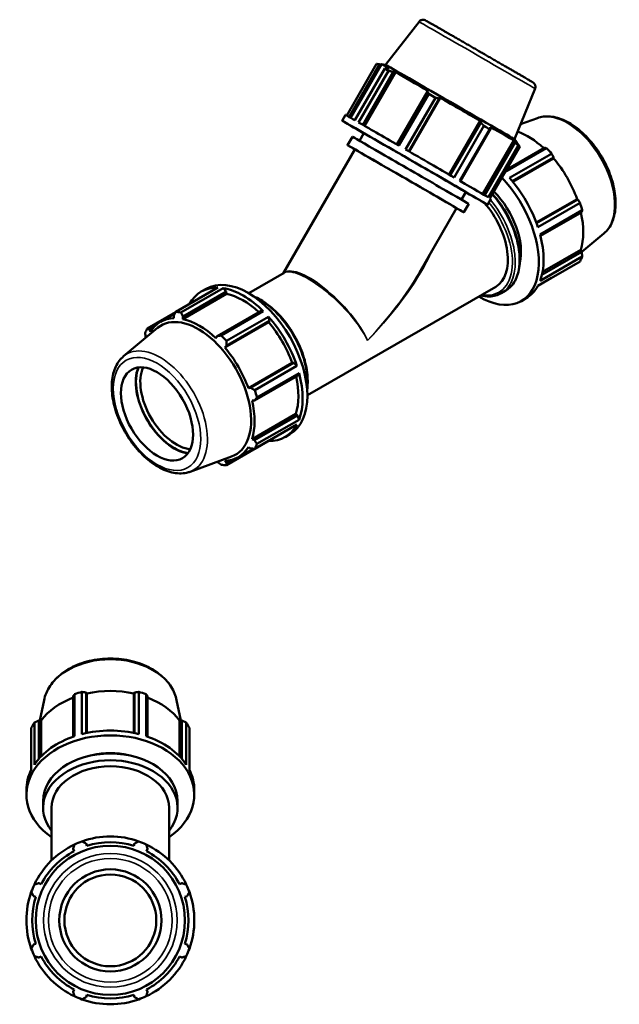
# Model space of a CAD drawing. Header units: millimetres. Extents: x -21 to 1696, y -211 to 1449.
# Tile 11 of 11: x 1050 to 1696, y 212 to 1273. Entities that reach past the tile are written whole.
import ezdxf

# ---------------------------------------------------------------- set-up
doc = ezdxf.new("R2010")
doc.units = ezdxf.units.MM
doc.layers.add('Visible (ISO)', color=7, linetype='Continuous', lineweight=50)
doc.layers.add('Visible Narrow (ISO)', color=7, linetype='Continuous', lineweight=35)

msp = doc.modelspace()

# ---------------------------------------------------------------- linework, layer by layer
at = {"layer": 'Visible (ISO)'}
for p, q in [((1480.6261, 1271.1757), (1444.402, 1224.811)), ((1434.7697, 1225.6096), (1402.6643, 1170.0016)), ((1405.2913, 1168.5069), (1438.1216, 1225.3706)), ((1406.9477, 1167.5603), (1440.3316, 1225.3828)), ((1438.1216, 1225.3706), (1440.163, 1225.0908)), ((1444.4026, 1224.8109), (1440.3324, 1225.383)), ((1448.4126, 1220.7873), (1445.7736, 1221.0466)), ((1411.6146, 1164.8864), (1443.745, 1220.5377)), ((1447.6953, 1218.2702), (1415.565, 1162.6188)), ((1419.9122, 1160.1209), (1452.7693, 1217.031)), ((1421.7874, 1159.0427), (1455.1897, 1216.8972)), ((1452.7693, 1217.031), (1455.1897, 1216.8972)), ((1489.716, 1195.7547), (1456.8574, 1138.8419)), ((1458.9019, 1137.6627), (1491.0323, 1193.3141)), ((1498.2552, 1189.1474), (1466.1248, 1133.4961)), ((1469.9682, 1131.2783), (1503.3733, 1189.1375)), ((1490.9819, 1196.2858), (1489.716, 1195.7547)), ((1502.5072, 1188.3759), (1503.3733, 1189.1375)), ((1605.6202, 1199.0103), (1583.5792, 1144.4569)), ((1469.6484, 1131.4629), (1502.5072, 1188.3759)), ((1397.8152, 1164.4123), (1401.4352, 1170.6824)), ((1513.1737, 1106.3192), (1546.5783, 1164.1776)), ((1547.1059, 1162.6107), (1514.2474, 1105.6983)), ((1518.4371, 1103.2747), (1550.5675, 1158.9261)), ((1546.5783, 1164.1776), (1547.1059, 1162.6107)), ((1558.1996, 1156.1911), (1557.3253, 1157.9585)), ((1608.1666, 1167.2982), (1590.1402, 1160.696)), ((1403.5152, 1138.0852), (1408.7652, 1147.1784)), ((1416.6304, 1142.7013), (1421.3278, 1150.8373)), ((1556.8319, 1155.301), (1524.7015, 1099.6497)), ((1525.3414, 1099.2792), (1558.1996, 1156.1911)), ((1549.2369, 1085.4255), (1582.6342, 1143.2712)), ((1584.3249, 1141.0299), (1551.4712, 1084.1258)), ((1555.3453, 1081.8663), (1587.4757, 1137.5176)), ((1589.112, 1136.5577), (1556.9816, 1080.9064)), ((1582.6342, 1143.2712), (1584.3249, 1141.0299)), ((1583.5788, 1144.4573), (1586.1093, 1141.2185)), ((1587.2226, 1139.33), (1585.4414, 1141.6244)), ((1585.9592, 1140.9573), (1586.1096, 1141.2177)), ((1334.0657, 999.6952), (1411.3528, 1133.5601)), ((1573.1691, 1108.9439), (1617.9709, 1134.7435)), ((1615.81, 1135.3026), (1574.729, 1111.6457)), ((1623.5574, 1128.8509), (1578.1182, 1102.6842)), ((1581.1288, 1099.1986), (1625.7034, 1124.8674)), ((1581.6615, 1098.5574), (1625.5925, 1123.8557)), ((1625.7034, 1124.8674), (1625.5925, 1123.8557)), ((1526.3558, 1079.3512), (1531.0531, 1087.4872)), ((1528.9157, 1065.6851), (1534.1657, 1074.7783)), ((1554.5657, 1073.9122), (1558.1857, 1080.1822)), ((1606.9666, 1054.7191), (1650.9015, 1080.0194)), ((1651.8287, 1079.6171), (1607.2519, 1053.947)), ((1608.7621, 1049.6076), (1654.2013, 1075.7743)), ((1650.9015, 1080.0194), (1651.8287, 1079.6171)), ((1481.027, 1000.8395), (1521.0781, 1070.2101)), ((1656.5153, 1067.9826), (1611.0761, 1041.8159)), ((1611.4848, 1040.2262), (1655.9267, 1065.8186)), ((1679.8344, 1042.8451), (1655.9421, 1022.9695)), ((1655.9267, 1023.1012), (1613.1153, 998.4478)), ((1613.7628, 1001.5969), (1654.8714, 1025.2697)), ((1654.8714, 1025.2697), (1655.9267, 1023.1012)), ((1654.2013, 1012.7504), (1608.7621, 986.5837)), ((1611.0761, 991.7103), (1656.5153, 1017.877)), ((1297.0401, 978.3736), (1335.2063, 1000.3521)), ((1608.6562, 986.386), (1623.5574, 994.967)), ((1218.4627, 958.353), (1263.9019, 984.5197)), ((1269.4885, 983.978), (1224.0492, 957.8113)), ((1273.2609, 977.8124), (1226.0118, 950.6035)), ((1226.2101, 953.4995), (1272.6836, 980.2618)), ((1245.9945, 980.3084), (1251.114, 983.2565)), ((1272.6836, 980.2618), (1269.4885, 983.978)), ((1273.2609, 977.8124), (1272.6836, 980.2618)), ((1360.2675, 868.5775), (1563.2506, 985.4677)), ((1569.3225, 978.521), (1573.6358, 981.0048)), ((1590.9061, 970.0635), (1596.0255, 973.0116)), ((1218.3513, 958.1521), (1187.8188, 940.5696)), ((1201.9068, 947.6096), (1217.4814, 956.5784)), ((1309.6303, 958.9855), (1263.1569, 932.2233)), ((1267.3862, 932.8552), (1312.8254, 959.0219)), ((1312.8254, 959.0219), (1309.6303, 958.9855)), ((1216.3167, 954.4587), (1216.4275, 951.5327)), ((1226.0118, 950.6035), (1226.2101, 953.4995)), ((1318.6373, 947.0919), (1271.3882, 919.883)), ((1318.412, 953.1294), (1272.9728, 926.9627)), ((1273.0503, 921.788), (1319.5238, 948.5503)), ((1319.5238, 948.5503), (1318.412, 953.1294)), ((1318.6373, 947.0919), (1319.5238, 948.5503)), ((1162.1857, 910.4749), (1198.911, 941.026)), ((1190.1914, 939.2975), (1195.0437, 942.0918)), ((1191.1186, 936.8453), (1190.1914, 939.2975)), ((1263.1569, 932.2233), (1261.804, 929.9921)), ((1271.3882, 919.883), (1273.0503, 921.788)), ((1343.9462, 903.2557), (1296.6971, 876.0467)), ((1345.6491, 903.3), (1299.1756, 876.5377)), ((1345.6491, 903.3), (1343.9462, 903.2557)), ((1349.0559, 900.0527), (1345.6491, 903.3)), ((1303.6167, 873.886), (1349.0559, 900.0527)), ((1351.3699, 892.261), (1305.9307, 866.0943)), ((1349.7471, 889.5015), (1351.3699, 892.261)), ((1303.2736, 862.7392), (1349.7471, 889.5015)), ((1299.1756, 876.5377), (1296.6971, 876.0467)), ((1300.667, 862.6794), (1303.2736, 862.7392)), ((1347.9161, 848.5059), (1300.667, 821.297)), ((1349.7471, 846.7841), (1303.2736, 820.0218)), ((1305.9307, 815.9887), (1351.3699, 842.1554)), ((1349.7471, 846.7841), (1347.9161, 848.5059)), ((1351.3699, 842.1554), (1349.7471, 846.7841)), ((1349.0559, 837.0289), (1303.6167, 810.8621)), ((1272.9728, 793.0788), (1318.412, 819.2455)), ((1303.2736, 820.0218), (1300.667, 821.297)), ((1318.412, 819.2455), (1318.4692, 819.4152)), ((1336.3194, 823.4568), (1341.4388, 826.4049)), ((1285.9089, 801.7376), (1301.8061, 810.8922)), ((1296.6971, 812.5019), (1299.1756, 810.9431)), ((1233.8535, 786.0217), (1278.711, 802.4511)), ((1263.1498, 796.7517), (1263.1569, 796.7411)), ((1273.0503, 795.7819), (1271.3882, 797.8146)), ((1278.0261, 798.6473), (1273.0503, 795.7819)), ((1107.847, 543.9492), (1107.847, 500.3461)), ((1109.4193, 500.8826), (1109.4193, 546.3219)), ((1117.3199, 548.6359), (1117.3199, 503.1967)), ((1121.8384, 504.2524), (1121.8384, 548.0472)), ((1121.8384, 548.0472), (1122.6548, 546.9919)), ((1122.6548, 504.4235), (1122.6548, 546.9919)), ((1173.2727, 546.9919), (1174.0891, 548.0472)), ((1173.2727, 504.4235), (1173.2727, 546.9919)), ((1174.0891, 548.0472), (1174.0891, 504.2524)), ((1178.6076, 503.1967), (1178.6076, 548.6359)), ((1186.5082, 546.3219), (1186.5082, 500.8826)), ((1188.0805, 500.3461), (1188.0805, 543.9492)), ((1076.5146, 539.693), (1072.1132, 517.7681)), ((1219.4129, 539.693), (1223.8143, 517.7681)), ((1062.8097, 464.6522), (1062.8097, 510.0914)), ((1066.0823, 515.678), (1066.0823, 470.2388)), ((1070.9002, 476.5356), (1070.9002, 517.8239)), ((1070.9002, 517.8239), (1073.3085, 517.7131)), ((1073.3085, 479.1558), (1073.3085, 517.7131)), ((1222.619, 517.7131), (1225.0272, 517.8239)), ((1222.619, 479.1558), (1222.619, 517.7131)), ((1225.0272, 517.8239), (1225.0272, 476.5356)), ((1229.8452, 470.2388), (1229.8452, 515.678)), ((1233.1177, 510.0914), (1233.1177, 464.6522)), ((1057.4637, 437.8642), (1057.4637, 442.9837)), ((1238.4637, 437.8642), (1238.4637, 442.9837)), ((1075.5637, 423.7575), (1075.5637, 431.1821)), ((1220.3637, 423.7575), (1220.3637, 431.1821)), ((1084.6137, 367.0573), (1084.6137, 423.7575)), ((1211.3137, 367.0573), (1211.3137, 423.7575)), ((1122.6548, 382.697), (1121.8384, 385.2863)), ((1174.0891, 385.2863), (1173.2727, 382.697)), ((1107.847, 379.4909), (1109.1007, 377.0826)), ((1186.8268, 377.0826), (1188.0805, 379.4909)), ((1073.3085, 341.2904), (1070.9002, 342.5441)), ((1225.0272, 342.5441), (1222.619, 341.2904)), ((1065.1048, 328.5527), (1067.6942, 327.7363)), ((1228.2333, 327.7363), (1230.8227, 328.5527)), ((1067.6942, 277.1185), (1065.1048, 276.3021)), ((1230.8227, 276.3021), (1228.2333, 277.1185)), ((1070.9002, 262.3107), (1073.3085, 263.5643)), ((1222.619, 263.5643), (1225.0272, 262.3107)), ((1109.1007, 227.7721), (1107.847, 225.3639)), ((1188.0805, 225.3639), (1186.8268, 227.7721)), ((1121.8384, 219.5684), (1122.6548, 222.1578)), ((1173.2727, 222.1578), (1174.0891, 219.5684))]:
    msp.add_line(p, q, dxfattribs=at)
for radius in [80.3541, 55, 49.5]:
    msp.add_circle((1147.9637, 302.4274), radius, dxfattribs=at)
for radius, start, end in [(90.5, 70.208016, 109.791984), (90.5, 115.208016, 154.791984), (90.5, 109.791984, 115.208016), (84.165, 72.5, 107.5), (90.5, 64.791984, 70.208016), (90.5, 25.208016, 64.791984), (84.165, 117.5, 152.5), (84.165, 27.5, 62.5), (90.5, 154.791984, 160.208016), (90.5, 19.791984, 25.208016), (90.5, 160.208016, 199.791984), (90.5, 340.208016, 19.791984), (84.165, 162.5, 197.5), (84.165, 342.5, 17.5), (90.5, 199.791984, 205.208016), (90.5, 334.791984, 340.208016), (90.5, 205.208016, 244.791984), (84.165, 207.5, 242.5), (90.5, 295.208016, 334.791984), (84.165, 297.5, 332.5), (90.5, 244.791984, 250.208016), (90.5, 250.208016, 289.791984), (84.165, 252.5, 287.5), (90.5, 289.791984, 295.208016)]:
    msp.add_arc((1147.9637, 302.4274), radius, start, end, dxfattribs=at)
for centre, major_axis, ratio, start_param, end_param in [((1513.2206, 1183.3003), (-72.889, 42.0826), 0.001577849, 5.808745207, 6.283185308), ((1513.9904, 1184.6337), (-69.5886, 40.1771), 0.001577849, 3.145497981, 6.27927998), ((1511.9408, 1181.0837), (78.3753, -45.2501), 0.001577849, 2.532622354, 2.627149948), ((1513.2206, 1183.3003), (72.889, -42.0826), 0.001577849, 1.881754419, 2.49261968), ((1511.9408, 1181.0837), (78.3753, -45.2501), 0.001577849, 1.747224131, 1.841751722), ((1513.2206, 1183.3003), (72.889, -42.0826), 0.001577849, 1.096356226, 1.707221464), ((1476.1904, 1119.1623), (-78.3753, 45.2501), 0.001577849, 2.346193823, 7.078584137), ((1479.8104, 1125.4323), (-78.3753, 45.2501), 0.001577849, 5.768742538, 6.283185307), ((1479.8104, 1125.4323), (78.3753, -45.2501), 0.001577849, 1.841751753, 2.53262235), ((1511.9408, 1181.0837), (78.3753, -45.2501), 0.001577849, 0.961825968, 1.056353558), ((1513.2206, 1183.3003), (72.889, -42.0826), 0.001577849, 0.310958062, 0.9218233), ((1471.4654, 1110.9784), (-62.7002, 36.2), 0.001577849, 3.141592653, 6.283185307), ((1476.1904, 1119.1623), (-54.8627, 31.675), 0.001577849, 3.141592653, 6.283185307), ((1598.1122, 1078.6463), (42.001, -72.936), 0.578093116, 2.06964335, 2.547636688), ((1466.2154, 1101.8851), (-62.7002, 36.2), 0.001577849, 2.636232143, 6.788545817), ((1513.2206, 1183.3003), (72.889, -42.0826), 0.001577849, 0, 0.136425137), ((1511.9408, 1181.0837), (78.3753, -45.2501), 0.001577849, 0.176427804, 0.270955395), ((1466.2154, 1101.8851), (-54.8627, 31.675), 0.001577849, 3.141592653, 6.283185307), ((1479.8104, 1125.4323), (78.3753, -45.2501), 0.001577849, 1.056353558, 1.747224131), ((1596.3024, 1077.6041), (45.1624, -78.4258), 0.578093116, 1.918165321, 2.012692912), ((1598.1122, 1078.6463), (42.001, -72.936), 0.578093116, 1.267297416, 1.878162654), ((1479.8104, 1125.4323), (78.3753, -45.2501), 0.001577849, 0.270955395, 0.961825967), ((1545.7437, 1048.4893), (45.1624, -78.4258), 0.578093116, 5.487786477, 8.255383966), ((1550.8631, 1051.4374), (45.1624, -78.4258), 0.578093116, 1.227294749, 1.918165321), ((1545.7437, 1048.4893), (31.6137, -54.8981), 0.578093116, 0.543126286, 2.005958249), ((1531.6369, 1040.3658), (31.6137, -54.8981), 0.578093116, 0, 1.911287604), ((1479.8104, 1125.4323), (78.3753, -45.2501), 0.001577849, 0, 0.176427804), ((1596.3024, 1077.6041), (45.1624, -78.4258), 0.578093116, 1.132767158, 1.227294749), ((1598.1122, 1078.6463), (42.001, -72.936), 0.578093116, 0.481899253, 1.075977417), ((1550.8631, 1051.4374), (45.1624, -78.4258), 0.578093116, 0.441896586, 1.132767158), ((1596.3024, 1077.6041), (45.1624, -78.4258), 0.578093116, 0.347368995, 0.441896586), ((1296.2764, 904.8307), (-45.1624, 78.4258), 0.578093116, 3.141592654, 6.283185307), ((1291.157, 901.8826), (-45.1624, 78.4258), 0.578093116, 5.939683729, 6.626686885), ((1291.157, 901.8826), (45.1624, -78.4258), 0.578093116, 2.012692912, 2.703563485), ((1291.157, 901.8826), (-42.001, 72.936), 0.578093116, 5.211236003, 5.805153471), ((1550.8631, 1051.4374), (45.1624, -78.4258), 0.578093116, 0, 0.347368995), ((1245.7177, 875.7159), (-45.1624, 78.4258), 0.578093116, 5.845156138, 5.939683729), ((1243.9079, 874.6736), (-42.001, 72.936), 0.578093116, 5.979686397, 6.590551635), ((1242.8191, 874.0467), (-40.0993, 69.6335), 0.578093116, 3.041858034, 6.382919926), ((1243.9079, 874.6736), (-42.001, 72.936), 0.578093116, 5.194288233, 5.805153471), ((1291.157, 901.8826), (45.1624, -78.4258), 0.578093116, 1.227294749, 1.918165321), ((1291.157, 901.8826), (-42.001, 72.936), 0.578093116, 4.40889007, 5.019755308), ((1245.7177, 875.7159), (-45.1624, 78.4258), 0.578093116, 0.347368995, 0.441896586), ((1245.7177, 875.7159), (45.1624, -78.4258), 0.578093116, 1.918165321, 2.012692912), ((1243.9079, 874.6736), (-42.001, 72.936), 0.578093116, 4.40889007, 5.019755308), ((1216.833, 859.0822), (-29.2878, 50.8591), 0.578093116, 0.424756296, 2.716836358), ((1216.833, 859.0822), (29.0936, -50.5218), 0.578093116, 3.55781755, 5.866960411), ((1219.1664, 860.426), (27.4468, -47.6621), 0.578093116, 3.530499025, 5.894278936), ((1291.157, 901.8826), (45.1624, -78.4258), 0.578093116, 0.441896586, 1.132767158), ((1291.157, 901.8826), (-42.001, 72.936), 0.578093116, 3.623491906, 4.217570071), ((1245.7177, 875.7159), (45.1624, -78.4258), 0.578093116, 1.132767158, 1.227294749), ((1243.9079, 874.6736), (-42.001, 72.936), 0.578093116, 3.623491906, 4.234357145), ((1291.157, 901.8826), (45.1624, -78.4258), 0.578093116, 5.939683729, 6.630554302), ((1243.9079, 874.6736), (42.001, -72.936), 0.578093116, 5.979686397, 6.590551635), ((1245.7177, 875.7159), (45.1624, -78.4258), 0.578093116, 0.347368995, 0.441896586), ((1245.7177, 875.7159), (45.1624, -78.4258), 0.578093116, 5.845156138, 5.939683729), ((1147.9637, 490.2328), (84.165, 0), 0.707106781, 2.067629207, 2.661627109), ((1147.9637, 488.4229), (90.5, 0), 0.707106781, 1.916231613, 2.010759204), ((1147.9637, 490.2328), (84.165, 0), 0.707106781, 1.265363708, 1.876228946), ((1147.9637, 488.4229), (90.5, 0), 0.707106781, 1.13083345, 1.225361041), ((1147.9637, 490.2328), (84.165, 0), 0.707106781, 0.479965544, 1.073963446), ((1147.9637, 488.4229), (-90.5, 0), 0.707106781, 5.84322243, 5.937750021), ((1147.9637, 488.4229), (90.5, 0), 0.707106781, 0.345435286, 0.439962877), ((1147.9637, 437.8642), (-90.5, 0), 0.707106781, 2.346193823, 7.078584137), ((1147.9637, 442.9837), (90.5, 0), 0.707106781, 2.010759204, 2.701629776), ((1147.9637, 442.9837), (90.5, 0), 0.707106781, 1.225361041, 1.916231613), ((1147.9637, 442.9837), (90.5, 0), 0.707106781, 0.439962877, 1.13083345), ((1147.9637, 423.7575), (-72.4, 0), 0.707106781, 2.636232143, 6.788545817), ((1147.9637, 431.1821), (-72.4, 0), 0.707106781, 3.141592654, 6.283185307), ((1147.9637, 437.8642), (63.35, 0), 0.707106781, 1.258047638, 1.883545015), ((1147.9637, 423.7575), (-63.35, 0), 0.707106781, 3.141592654, 6.283185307), ((1147.9637, 442.9837), (-90.5, 0), 0.707106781, 5.937750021, 6.283185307), ((1147.9637, 442.9837), (90.5, 0), 0.707106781, 0, 0.345435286)]:
    msp.add_ellipse(centre, major_axis=major_axis, ratio=ratio, start_param=start_param, end_param=end_param, dxfattribs=at)
msp.add_ellipse((1198.2714, 848.3933), major_axis=(27.4468, -47.6621), ratio=0.578093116, dxfattribs=at)
for points, knots in [([(1480.6261, 1271.1757), (1480.9874, 1271.6381), (1481.4053, 1272.015), (1482.2886, 1272.6328), (1482.7435, 1272.84), (1483.685, 1273.1718), (1484.1115, 1273.2344), (1485.0276, 1273.3198), (1485.3696, 1273.2809), (1486.1388, 1273.1862), (1486.3547, 1273.1132), (1486.7313, 1273.0013), (1486.8441, 1272.9582), (1487.0247, 1272.8889), (1487.0867, 1272.8628), (1487.2073, 1272.811), (1487.2548, 1272.7892), (1487.3672, 1272.7368), (1487.4105, 1272.7152), (1487.5568, 1272.6419), (1487.6015, 1272.6172), (1487.8693, 1272.4729), (1488.0916, 1272.3476), (1488.8303, 1271.9304), (1489.3226, 1271.6507), (1490.5491, 1270.9516), (1491.2829, 1270.5323), (1492.9623, 1269.5712), (1493.9023, 1269.0325), (1495.6922, 1268.006), (1496.4903, 1267.5479), (1498.1993, 1266.5666), (1499.1115, 1266.0426), (1501.0344, 1264.9376), (1502.0451, 1264.3566), (1504.1449, 1263.149), (1505.2328, 1262.5232), (1507.4896, 1261.2246), (1508.6583, 1260.552), (1511.0865, 1259.1541), (1512.3469, 1258.4282), (1514.9367, 1256.9366), (1516.266, 1256.1708), (1518.9675, 1254.6142), (1520.339, 1253.8239), (1523.1315, 1252.2142), (1524.5526, 1251.395), (1527.4546, 1249.7217), (1528.936, 1248.8674), (1531.9314, 1247.1397), (1533.4454, 1246.2664), (1536.4765, 1244.5175), (1537.9934, 1243.6422), (1541.0397, 1241.8841), (1542.5691, 1241.0013), (1545.6506, 1239.2223), (1547.2028, 1238.3261), (1550.3002, 1236.5375), (1551.8453, 1235.6451), (1554.8989, 1233.8812), (1556.4075, 1233.0097), (1559.3986, 1231.2814), (1560.8811, 1230.4246), (1563.8296, 1228.7204), (1565.2952, 1227.8732), (1568.1803, 1226.2051), (1569.5999, 1225.3842), (1572.3661, 1223.7842), (1573.7134, 1223.0048), (1576.3461, 1221.4816), (1577.6313, 1220.7378), (1580.1478, 1219.2812), (1581.378, 1218.5689), (1583.7582, 1217.1905), (1584.9083, 1216.5243), (1587.1066, 1215.2505), (1588.156, 1214.6423), (1590.1635, 1213.4785), (1591.1214, 1212.9229), (1592.951, 1211.8613), (1593.8213, 1211.3561), (1595.4558, 1210.4069), (1596.2199, 1209.9629), (1597.628, 1209.1442), (1598.2734, 1208.7686), (1599.4547, 1208.0806), (1599.9901, 1207.7684), (1600.9509, 1207.2075), (1601.3747, 1206.9597), (1602.1018, 1206.5334), (1602.4049, 1206.3552), (1602.8915, 1206.0676), (1603.0719, 1205.9602), (1603.2879, 1205.8293), (1603.3434, 1205.7958), (1603.48, 1205.7089), (1603.5239, 1205.6827), (1603.6895, 1205.5673), (1603.7303, 1205.5385), (1603.8182, 1205.4735), (1603.8532, 1205.4471), (1603.9625, 1205.362), (1604.0447, 1205.2978), (1604.2961, 1205.0736), (1604.4457, 1204.9487), (1604.8707, 1204.4438), (1605.0522, 1204.2249), (1605.4336, 1203.5597), (1605.5999, 1203.2409), (1605.8452, 1202.4797), (1605.9308, 1202.1446), (1606.0513, 1201.1503), (1606.0465, 1200.3919), (1605.7576, 1199.3792), (1605.6945, 1199.1941), (1605.6202, 1199.0103)], [3.758205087, 3.758205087, 3.758205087, 3.758205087, 3.758720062, 3.758720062, 3.759335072, 3.759335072, 3.760209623, 3.760209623, 3.761702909, 3.761702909, 3.764581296, 3.764581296, 3.767938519, 3.767938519, 3.771322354, 3.771322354, 3.775973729, 3.775973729, 3.784698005, 3.784698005, 3.811283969, 3.811283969, 3.922763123, 3.922763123, 4.037155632, 4.037155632, 4.151697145, 4.151697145, 4.263443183, 4.263443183, 4.343084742, 4.343084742, 4.423763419, 4.423763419, 4.504444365, 4.504444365, 4.584091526, 4.584091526, 4.663612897, 4.663612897, 4.744166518, 4.744166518, 4.824720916, 4.824720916, 4.904244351, 4.904244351, 4.983744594, 4.983744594, 5.064276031, 5.064276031, 5.144807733, 5.144807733, 5.224308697, 5.224308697, 5.303804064, 5.303804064, 5.38433018, 5.38433018, 5.464856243, 5.464856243, 5.544351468, 5.544351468, 5.623848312, 5.623848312, 5.704375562, 5.704375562, 5.78490241, 5.78490241, 5.864398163, 5.864398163, 5.943904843, 5.943904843, 6.024441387, 6.024441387, 6.104976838, 6.104976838, 6.184480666, 6.184480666, 6.264027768, 6.264027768, 6.344602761, 6.344602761, 6.425174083, 6.425174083, 6.50471259, 6.50471259, 6.584604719, 6.584604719, 6.665478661, 6.665478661, 6.746289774, 6.746289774, 6.826071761, 6.826071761, 6.862712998, 6.862712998, 6.881033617, 6.881033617, 6.885741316, 6.885741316, 6.888215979, 6.888215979, 6.891967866, 6.891967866, 6.895219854, 6.895219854, 6.896861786, 6.896861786, 6.897831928, 6.897831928, 6.898390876, 6.898390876, 6.899180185, 6.899180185, 6.899354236, 6.899354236, 6.899354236, 6.899354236]), ([(1608.1666, 1167.2982), (1612.4375, 1168.8625), (1617.1178, 1169.4006), (1627.1999, 1168.5383), (1632.6366, 1166.9476), (1643.7355, 1161.7009), (1649.3982, 1157.9175), (1660.1813, 1148.6226), (1665.2981, 1143.1058), (1674.4795, 1130.9408), (1678.5478, 1124.3014), (1685.2704, 1110.5294), (1687.925, 1103.4), (1691.5506, 1089.2907), (1692.5147, 1082.314), (1692.5586, 1069.1602), (1691.6346, 1062.9804), (1687.8219, 1052.2617), (1684.9905, 1047.657), (1680.7896, 1043.6669), (1680.3183, 1043.2476), (1679.8344, 1042.8451)], [5.599455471, 5.599455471, 5.599455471, 5.599455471, 5.882084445, 5.882084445, 6.194218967, 6.194218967, 6.525782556, 6.525782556, 6.858088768, 6.858088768, 7.188423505, 7.188423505, 7.518468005, 7.518468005, 7.850122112, 7.850122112, 8.182924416, 8.182924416, 8.502466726, 8.502466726, 8.541578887, 8.541578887, 8.541578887, 8.541578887]), ([(1559.7005, 1085.6156), (1560.5286, 1084.703), (1561.3461, 1083.7708), (1567.0017, 1077.101), (1571.428, 1070.7158), (1578.9924, 1057.2601), (1582.1307, 1050.1928), (1586.8085, 1036.063), (1588.3456, 1029.0031), (1589.6407, 1015.5737), (1589.395, 1009.2071), (1587.0806, 997.8353), (1585.018, 992.819), (1579.7797, 985.5236), (1576.9218, 982.8971), (1573.6358, 981.0048)], [6.710357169, 6.710357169, 6.710357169, 6.710357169, 6.764230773, 6.764230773, 7.088399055, 7.088399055, 7.412225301, 7.412225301, 7.736474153, 7.736474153, 8.061567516, 8.061567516, 8.385031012, 8.385031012, 8.641313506, 8.641313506, 8.641313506, 8.641313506]), ([(1569.3225, 978.521), (1565.4501, 976.291), (1560.9954, 975.092), (1553.1882, 974.8719), (1550.0113, 975.2188), (1546.7698, 975.977)], [2.3581281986, 2.3581281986, 2.3581281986, 2.3581281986, 2.6601388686, 2.6601388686, 2.8540308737, 2.8540308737, 2.8540308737, 2.8540308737]), ([(1302.0554, 975.1885), (1307.3305, 973.0936), (1312.676, 970), (1323.3251, 961.9309), (1328.6113, 956.8676), (1338.3234, 945.4139), (1342.7496, 939.0287), (1350.3141, 925.573), (1353.4524, 918.5057), (1358.1302, 904.3759), (1359.6673, 897.316), (1360.862, 884.9275), (1360.7723, 879.4993), (1360.03, 874.514)], [6.129799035, 6.129799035, 6.129799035, 6.129799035, 6.439205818, 6.439205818, 6.764230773, 6.764230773, 7.088399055, 7.088399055, 7.412225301, 7.412225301, 7.736474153, 7.736474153, 8.011235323, 8.011235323, 8.011235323, 8.011235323]), ([(1162.1857, 910.4749), (1158.6891, 907.5661), (1155.8744, 903.7882), (1151.5597, 894.6353), (1150.2066, 889.1347), (1149.1737, 876.9017), (1149.6036, 870.1049), (1152.2304, 856.1131), (1154.4336, 848.9185), (1160.3468, 834.8714), (1164.0472, 828.0202), (1172.5844, 815.2931), (1177.4182, 809.4187), (1187.8016, 799.201), (1193.3519, 794.8652), (1204.7067, 788.225), (1210.5154, 785.9223), (1221.6998, 783.8399), (1227.1036, 783.9775), (1232.6633, 785.6081), (1233.2624, 785.8053), (1233.8535, 786.0217)], [0.883199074, 0.883199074, 0.883199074, 0.883199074, 1.165828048, 1.165828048, 1.47796257, 1.47796257, 1.809526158, 1.809526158, 2.141832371, 2.141832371, 2.472167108, 2.472167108, 2.802211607, 2.802211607, 3.133865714, 3.133865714, 3.466668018, 3.466668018, 3.786210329, 3.786210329, 3.825322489, 3.825322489, 3.825322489, 3.825322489]), ([(1076.5146, 539.693), (1077.6043, 545.121), (1079.8484, 550.3757), (1086.4432, 560.2421), (1090.8815, 564.8168), (1101.5547, 572.8196), (1107.8488, 576.2038), (1121.5929, 581.3747), (1129.053, 583.145), (1144.3534, 584.8923), (1152.1918, 584.8683), (1167.4749, 583.0261), (1174.9176, 581.2085), (1188.6695, 575.9239), (1194.9787, 572.4583), (1205.7574, 564.1807), (1210.2459, 559.3794), (1216.4144, 549.5778), (1218.406, 544.7086), (1219.4129, 539.693)], [3.282600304, 3.282600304, 3.282600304, 3.282600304, 3.58311229, 3.58311229, 3.897695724, 3.897695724, 4.223420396, 4.223420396, 4.552261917, 4.552261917, 4.881228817, 4.881228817, 5.210199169, 5.210199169, 5.539017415, 5.539017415, 5.864495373, 5.864495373, 6.142177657, 6.142177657, 6.142177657, 6.142177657])]:
    msp.add_open_spline(points, degree=3, knots=knots, dxfattribs=at)
for points, weights in [([(1438.1216, 1225.3706), (1436.487, 1225.5001), (1434.7697, 1225.6096)], [2.44916063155, 2.42091427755, 2.39104022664]), ([(1443.745, 1220.5377), (1444.7872, 1220.8098), (1445.7736, 1221.0466)], [2.40042970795, 2.43042107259, 2.45877834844]), ([(1452.7693, 1217.031), (1450.2912, 1217.6503), (1447.6953, 1218.2702)], [2.45877834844, 2.43042107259, 2.40042970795]), ([(1491.0323, 1193.3141), (1490.3679, 1194.5717), (1489.716, 1195.7547)], [2.40042970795, 2.43042107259, 2.45877834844]), ([(1502.5072, 1188.3759), (1500.4317, 1188.7662), (1498.2552, 1189.1474)], [2.45877834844, 2.43042107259, 2.40042970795]), ([(1550.5675, 1158.9261), (1548.8085, 1160.8184), (1547.1059, 1162.6107)], [2.40042970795, 2.43042107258, 2.45877834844]), ([(1558.1996, 1156.1911), (1557.5368, 1155.7675), (1556.8319, 1155.301)], [2.45877834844, 2.43042107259, 2.40042970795]), ([(1587.4757, 1137.5176), (1585.8753, 1139.322), (1584.3249, 1141.0299)], [2.38165074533, 2.41140748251, 2.43954291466]), ([(1587.2226, 1139.33), (1588.1552, 1137.9846), (1589.112, 1136.5577)], [2.43954291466, 2.41140748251, 2.38165074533]), ([(1617.9709, 1134.7435), (1616.8785, 1135.0346), (1615.81, 1135.3026)], [1, 1.00124328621, 1.00166976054]), ([(1625.7034, 1124.8674), (1624.6624, 1126.8243), (1623.5574, 1128.8509)], [1.00166976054, 1.00124328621, 1]), ([(1654.2013, 1075.7743), (1653.0009, 1077.7407), (1651.8287, 1079.6171)], [1, 1.00124328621, 1.00166976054]), ([(1655.9267, 1065.8186), (1656.2251, 1066.8843), (1656.5153, 1067.9826)], [1.00166976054, 1.00124328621, 1]), ([(1656.5153, 1017.877), (1656.2251, 1020.5482), (1655.9267, 1023.1012)], [1, 1.00124328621, 1.00166976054]), ([(1623.5574, 994.967), (1623.6132, 995.0676), (1623.6688, 995.1679)], [1, 1.00006266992, 1.00012326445]), ([(1216.3167, 954.4587), (1217.3577, 956.3603), (1218.4627, 958.353)], [1.00166976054, 1.00124328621, 1]), ([(1224.0492, 957.8113), (1225.1416, 955.6056), (1226.2101, 953.4995)], [1, 1.00124328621, 1.00166976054]), ([(1186.078, 930.3505), (1185.7875, 932.8406), (1185.5048, 935.443)], [1.00164721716, 1.00121121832, 1]), ([(1187.8188, 940.5696), (1189.0192, 939.9147), (1190.1914, 939.2975)], [1, 1.00124328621, 1.00166976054]), ([(1263.1569, 932.2233), (1265.2183, 932.527), (1267.3862, 932.8552)], [1.00166976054, 1.00124328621, 1]), ([(1272.9728, 926.9627), (1273.0022, 924.3167), (1273.0503, 921.788)], [1, 1.00124328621, 1.00166976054]), ([(1299.1756, 876.5377), (1301.3407, 875.2331), (1303.6167, 873.886)], [1.00166976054, 1.00124328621, 1]), ([(1305.9307, 866.0943), (1304.5649, 864.3767), (1303.2736, 862.7392)], [1, 1.00124328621, 1.00166976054]), ([(1303.2736, 820.0218), (1304.5649, 818.0406), (1305.9307, 815.9887)], [1.00166976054, 1.00124328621, 1]), ([(1303.6167, 810.8621), (1301.3407, 810.8976), (1299.1756, 810.9431)], [1, 1.00124328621, 1.00166976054]), ([(1267.3862, 793.6204), (1265.2183, 795.2068), (1263.1569, 796.7411)], [1, 1.00124328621, 1.00166976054]), ([(1273.0503, 795.7819), (1273.0022, 794.4521), (1272.9728, 793.0788)], [1.00166976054, 1.00124328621, 1]), ([(1109.4193, 546.3219), (1108.6171, 545.1215), (1107.847, 543.9492)], [2.40042970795, 2.43042107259, 2.45877834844]), ([(1121.8384, 548.0472), (1119.6253, 548.3457), (1117.3199, 548.6359)], [2.45877834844, 2.43042107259, 2.40042970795]), ([(1178.6076, 548.6359), (1176.3022, 548.3457), (1174.0891, 548.0472)], [2.40042970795, 2.43042107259, 2.45877834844]), ([(1188.0805, 543.9492), (1187.3104, 545.1215), (1186.5082, 546.3219)], [2.45877834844, 2.43042107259, 2.40042970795]), ([(1070.9002, 517.8239), (1068.5404, 516.783), (1066.0823, 515.678)], [2.44916063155, 2.42091427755, 2.39104022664]), ([(1229.8452, 515.678), (1227.3871, 516.783), (1225.0272, 517.8239)], [2.40042970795, 2.43042107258, 2.45877834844]), ([(1107.847, 379.4909), (1108.6171, 381.8507), (1109.4193, 384.3088)], [1.00166976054, 1.00124328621, 1]), ([(1117.3199, 387.5814), (1119.6253, 386.4104), (1121.8384, 385.2863)], [1, 1.00124328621, 1.00166976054]), ([(1174.0891, 385.2863), (1176.3022, 386.4104), (1178.6076, 387.5814)], [1.00166976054, 1.00124328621, 1]), ([(1186.5082, 384.3088), (1187.3104, 381.8507), (1188.0805, 379.4909)], [1, 1.00124328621, 1.00166976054]), ([(1066.0823, 340.9719), (1068.5404, 341.774), (1070.9002, 342.5441)], [1, 1.00124328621, 1.00166976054]), ([(1225.0272, 342.5441), (1227.3871, 341.774), (1229.8452, 340.9719)], [1.00166976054, 1.00124328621, 1]), ([(1065.1048, 328.5527), (1063.9807, 330.7659), (1062.8097, 333.0712)], [1.00166976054, 1.00124328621, 1]), ([(1233.1177, 333.0712), (1231.9468, 330.7659), (1230.8227, 328.5527)], [1, 1.00124328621, 1.00166976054]), ([(1062.8097, 271.7835), (1063.9807, 274.0889), (1065.1048, 276.3021)], [1, 1.00124328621, 1.00166976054]), ([(1230.8227, 276.3021), (1231.9468, 274.0889), (1233.1177, 271.7835)], [1.00166976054, 1.00124328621, 1]), ([(1070.9002, 262.3107), (1068.5404, 263.0807), (1066.0823, 263.8829)], [1.00166976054, 1.00124328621, 1]), ([(1229.8452, 263.8829), (1227.3871, 263.0807), (1225.0272, 262.3107)], [1, 1.00124328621, 1.00166976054]), ([(1109.4193, 220.5459), (1108.6171, 223.0041), (1107.847, 225.3639)], [1, 1.00124328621, 1.00166976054]), ([(1188.0805, 225.3639), (1187.3104, 223.0041), (1186.5082, 220.5459)], [1.00166976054, 1.00124328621, 1]), ([(1121.8384, 219.5684), (1119.6253, 218.4443), (1117.3199, 217.2734)], [1.00166976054, 1.00124328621, 1]), ([(1178.6076, 217.2734), (1176.3022, 218.4443), (1174.0891, 219.5684)], [1, 1.00124328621, 1.00166976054])]:
    msp.add_rational_spline(points, weights, degree=2, dxfattribs=at)
at = {"layer": 'Visible Narrow (ISO)'}
for radius in [72.1654, 66.7189]:
    msp.add_circle((1147.9637, 302.4274), radius, dxfattribs=at)
for centre, major_axis, ratio, start_param, end_param in [((1543.1232, 1235.093), (-62.497, 36.0827), 0.001577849, 3.141814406, 6.282963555), ((1640.4008, 1102.9988), (-36.0129, 62.5373), 0.578093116, 3.241327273, 6.183450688), ((1537.5059, 1043.7455), (36.1299, -62.7406), 0.578093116, 0, 1.919650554), ((1531.6369, 1040.3658), (35.0321, -60.8342), 0.578093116, 5.837746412, 8.128742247), ((1533.1925, 1041.2616), (36.1299, -62.7406), 0.578093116, 0, 1.860642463), ((1380.4221, 953.287), (115.3136, 113.6074), 0.308853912, 4.797781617, 5.640892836), ((1380.4221, 953.287), (-45.7973, 46.8438), 0.328503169, 3.849736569, 6.299898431), ((1380.4221, 953.287), (46.6024, -46.0002), 0.310065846, 0.701920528, 3.056181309), ((1380.4221, 953.287), (114.0129, 116.2401), 0.308326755, 4.792015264, 5.408405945), ((1308.8276, 912.0584), (36.1299, -62.7406), 0.578093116, 0.694139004, 2.447453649), ((1201.6192, 850.3212), (-36.0129, 62.5373), 0.578093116, 3.041858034, 6.382919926), ((1147.9637, 532.5214), (-72.1654, 0), 0.707106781, 3.425579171, 5.99919879)]:
    msp.add_ellipse(centre, major_axis=major_axis, ratio=ratio, start_param=start_param, end_param=end_param, dxfattribs=at)
msp.add_ellipse((1198.2714, 848.3933), major_axis=(33.2949, -57.8175), ratio=0.578093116, dxfattribs=at)

doc.saveas('drawing.dxf')
